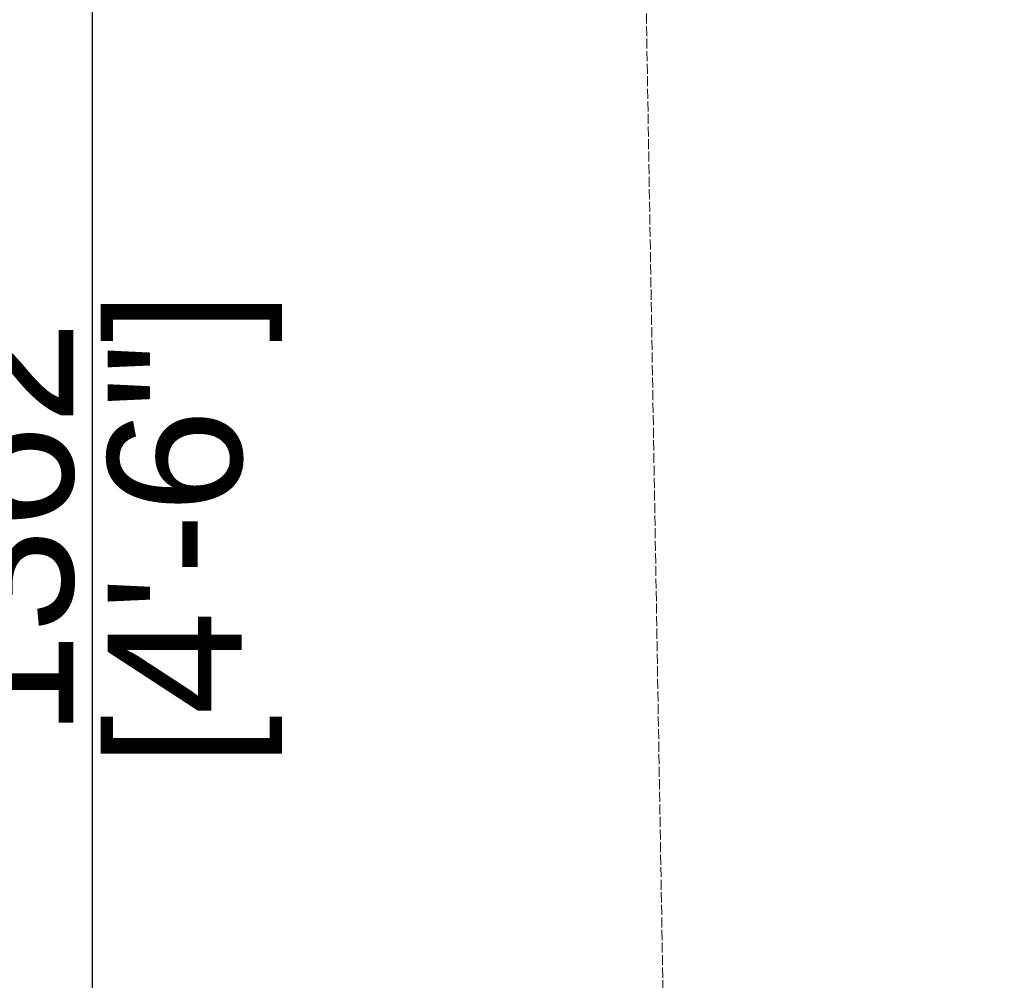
# Model space of a CAD drawing. Header units: millimetres. Extents: x 3501050 to 3719646, y 122984 to 158395.
# Tile 71 of 76: x 3524946 to 3525535, y 152874 to 153448. Entities that reach past the tile are written whole.
import ezdxf

# ---------------------------------------------------------------- set-up
doc = ezdxf.new("R2010")
doc.units = ezdxf.units.MM
doc.header["$PDMODE"] = 2
doc.linetypes.add('( Hidden )', pattern=[0.375, 0.25, -0.125])
doc.linetypes.add('ACAD_ISO02W100', pattern=[15, 12, -3])
doc.layers.get('0').update_dxf_attribs({"color": 8})
doc.layers.get('DEFPOINTS').update_dxf_attribs({"color": 8, "lineweight": 18})
doc.layers.add('A-Dimension', color=42, linetype='Continuous', lineweight=9)
doc.layers.add('Beam', color=7, linetype='ACAD_ISO02W100', lineweight=13, true_color=0x3f7f00)
doc.styles.add('A-ANNO-DIM bold', font='GOTHIC.TTF')
doc.styles.get("Standard").update_dxf_attribs({"font": 'arial.ttf'})
doc.dimstyles.new('A-100mm-Bold', dxfattribs={"dimtxt": 80, "dimasz": 50, "dimexe": 100, "dimexo": 10, "dimgap": 50, "dimtad": 1, "dimdec": 0, "dimzin": 12, "dimdsep": 46, "dimtxsty": 'A-ANNO-DIM bold', "dimblk": 'ARCHTICK', "dimcen": 0, "dimdle": 100, "dimclrd": 8, "dimclre": 8, "dimclrt": 211, "dimadec": 0, "dimazin": 0, "dimtfac": 1, "dimtdec": 0, "dimtix": 1, "dimtmove": 2, "dimatfit": 3, "dimldrblk": 'DOT', "dimfxl": 500, "dimtvp": 1, "dimtolj": 1, "dimtzin": 0, "dimarcsym": 0})

# ---------------------------------------------------------------- blocks, each defined once
blk = doc.blocks.new('_ARCHTICK')
at = {"color": 0, "linetype": 'ByBlock', "const_width": 0.15}
blk.add_lwpolyline([(-0.5, -0.5), (0.5, 0.5)], dxfattribs=at)
blk = doc.blocks.new('*D100')
at = {"layer": 'A-Dimension', "color": 8, "lineweight": -2, "transparency": 16777216}
blk.add_line((3524989.86, 152432.71), (3524989.86, 153854.38), dxfattribs=at)
at = {"layer": 'A-Dimension', "color": 8, "linetype": '( Hidden )', "lineweight": -2, "transparency": 16777216}
for p, q in [((3524892.51, 153824.38), (3524999.86, 153824.38)), ((3524880.58, 152462.71), (3524999.86, 152462.71))]:
    blk.add_line(p, q, dxfattribs=at)
at = {"layer": 'DEFPOINTS', "color": 0, "transparency": 16777216}
for p in [(3524882.51, 153824.38), (3524989.86, 153824.38), (3524870.58, 152462.71)]:
    blk.add_point(p, dxfattribs=at)
at = {"layer": 'A-Dimension', "color": 8, "lineweight": -2, "transparency": 16777216, "xscale": 30, "yscale": 30, "zscale": 30}
for p, rotation in [((3524989.86, 153824.38), 90), ((3524989.86, 152462.71), 270)]:
    blk.add_blockref('_ARCHTICK', p, dxfattribs=dict(at, rotation=rotation))
at = {"layer": 'A-Dimension', "transparency": 16777216, "char_height": 80, "attachment_point": 5, "rotation": 90}
for s, insert in [('\\A1;[4\'-6"]', (3525051.13, 153143.55)), ('\\A1;1362', (3524938.99, 153143.55))]:
    blk.add_mtext(s, dxfattribs=dict(at, insert=insert))
blk = doc.blocks.new('_Dot')
at = {"color": 0, "linetype": 'ByBlock', "lineweight": -2}
blk.add_line((-0.5, 0), (-1, 0), dxfattribs=at)
at = {"color": 0, "linetype": 'ByBlock', "const_width": 0.5}
blk.add_lwpolyline([(-0.25, 0, 1), (0.25, 0, 1)], format="xyb", close=True, dxfattribs=at)

msp = doc.modelspace()

# ---------------------------------------------------------------- linework, layer by layer
at = {"layer": 'Beam', "ltscale": 0.5}
msp.add_line((3525308.45, 154178.78), (3525534.69, 140880.09), dxfattribs=at)

# ---------------------------------------------------------------- dimensions: what is measured, and where the dimension line sits
at = {"layer": 'A-Dimension'}
dim = msp.add_linear_dim(base=(3524989.86, 153824.38), p1=(3524870.58, 152462.71), p2=(3524882.51, 153824.38), angle=90, dimstyle='A-100mm-Bold', override={"dimtxt": 80, "dimasz": 30, "dimexe": 10, "dimgap": 10, "dimpost": '\\X', "dimtxsty": 'Standard', "dimdle": 30, "dimclrt": 256, "dimfxl": 150, "dimfxlon": 1, "dimtfill": 0, "dimarcsym": 2}, dxfattribs=at)
dim.commit()
dim.dimension.update_dxf_attribs({"geometry": '*D100', "text_midpoint": (3524989.86, 153143.55)})

doc.saveas('drawing.dxf')
